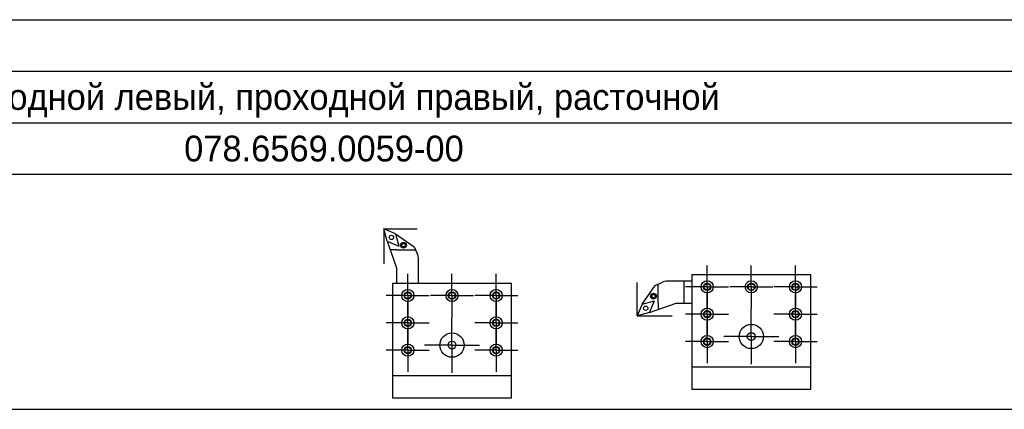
# Model space of a CAD drawing. Header units: millimetres. Extents: x 0 to 4205, y 0 to 1485.
# Tile 8 of 28: x 780 to 1258, y 684 to 873. Entities that reach past the tile are written whole.
import ezdxf
from ezdxf.enums import TextEntityAlignment as Align

# ---------------------------------------------------------------- set-up
doc = ezdxf.new("R2010")
doc.units = ezdxf.units.MM
doc.header["$LTSCALE"] = 2.5
doc.linetypes.add('AM_ISO08W050x2', pattern=[9, 6, -0.75, 1.5, -0.75])
doc.layers.add('AM_7', color=4, linetype='AM_ISO08W050x2', lineweight=25)
doc.layers.add('AM_8', color=1, linetype='Continuous', lineweight=25)
doc.styles.add('ACISOTS', font='aaa.shx')

msp = doc.modelspace()

# ---------------------------------------------------------------- linework, layer by layer
for p, q in [((958.2057, 765.5748), (956.6237, 771.4787)), ((962.2418, 769.0712), (956.6237, 771.4787)), ((956.6237, 771.4787), (956.6237, 754.544)), ((956.6237, 771.4787), (972.7054, 771.4787)), ((958.2057, 765.5748), (963.8238, 763.1672)), ((958.2057, 765.5748), (962.7691, 752.6562)), ((962.2418, 769.0712), (963.8238, 763.1672)), ((962.2418, 769.0712), (971.3224, 762.7433)), ((962.7691, 761.4035), (959.6792, 761.4035)), ((965.1301, 763.6294), (965.6272, 764.4904)), ((965.6272, 762.7684), (965.1301, 763.6294)), ((965.6272, 764.4904), (966.6214, 764.4904)), ((966.6214, 762.7684), (965.6272, 762.7684)), ((966.6214, 764.4904), (967.1185, 763.6294)), ((967.1185, 763.6294), (966.6214, 762.7684)), ((971.3224, 762.7433), (972.8273, 759.6101)), ((973.4878, 745.062), (973.4878, 756.7097)), ((962.7691, 752.6562), (962.7691, 745.062)), ((1106.0287, 746.2137), (1094.381, 746.2137)), ((1102.2316, 746.2137), (1102.2316, 735.4951)), ((1163.8967, 749.243), (1106.0287, 749.243)), ((1106.0287, 749.243), (1106.0287, 693.7369)), ((1163.8967, 693.7369), (1163.8967, 749.243)), ((1018.6011, 745.062), (960.7331, 745.062)), ((960.7331, 745.062), (960.7331, 689.556)), ((966.7301, 740.0445), (968.2064, 740.8968)), ((968.2064, 740.8968), (969.6826, 740.0445)), ((989.6671, 740.8968), (988.1909, 740.0445)), ((991.1433, 740.0445), (989.6671, 740.8968)), ((1011.1278, 740.8968), (1009.6516, 740.0445)), ((1012.6041, 740.0445), (1011.1278, 740.8968)), ((1018.6011, 689.556), (1018.6011, 745.062)), ((1079.612, 729.3497), (1079.612, 745.4313)), ((1082.0196, 734.9678), (1088.3474, 744.0484)), ((1088.3474, 744.0484), (1091.4806, 745.5532)), ((1112.0258, 744.2254), (1113.502, 745.0777)), ((1112.0258, 742.5208), (1112.0258, 744.2254)), ((1113.502, 741.6685), (1112.0258, 742.5208)), ((1113.502, 745.0777), (1114.9782, 744.2254)), ((1114.9782, 742.5208), (1113.502, 741.6685)), ((1114.9782, 744.2254), (1114.9782, 742.5208)), ((1134.9627, 745.0777), (1133.4865, 744.2254)), ((1133.4865, 744.2254), (1133.4865, 742.5208)), ((1133.4865, 742.5208), (1134.9627, 741.6685)), ((1136.439, 744.2254), (1134.9627, 745.0777)), ((1134.9627, 741.6685), (1136.439, 742.5208)), ((1136.439, 742.5208), (1136.439, 744.2254)), ((1156.4235, 745.0777), (1154.9473, 744.2254)), ((1154.9473, 744.2254), (1154.9473, 742.5208)), ((1154.9473, 742.5208), (1156.4235, 741.6685)), ((1157.8997, 744.2254), (1156.4235, 745.0777)), ((1156.4235, 741.6685), (1157.8997, 742.5208)), ((1157.8997, 742.5208), (1157.8997, 744.2254)), ((966.7301, 738.3399), (966.7301, 740.0445)), ((968.2064, 737.4876), (966.7301, 738.3399)), ((969.6826, 738.3399), (968.2064, 737.4876)), ((969.6826, 740.0445), (969.6826, 738.3399)), ((988.1909, 740.0445), (988.1909, 738.3399)), ((988.1909, 738.3399), (989.6671, 737.4876)), ((989.6671, 737.4876), (991.1433, 738.3399)), ((991.1433, 738.3399), (991.1433, 740.0445)), ((1009.6516, 740.0445), (1009.6516, 738.3399)), ((1009.6516, 738.3399), (1011.1278, 737.4876)), ((1011.1278, 737.4876), (1012.6041, 738.3399)), ((1012.6041, 738.3399), (1012.6041, 740.0445)), ((1082.0196, 734.9678), (1087.9235, 736.5497)), ((1085.516, 730.9316), (1087.9235, 736.5497)), ((1086.6004, 739.3473), (1087.4614, 739.8444)), ((1086.6004, 738.3531), (1086.6004, 739.3473)), ((1087.4614, 737.856), (1086.6004, 738.3531)), ((1087.4614, 739.8444), (1088.3224, 739.3473)), ((1088.3224, 738.3531), (1087.4614, 737.856)), ((1088.3224, 739.3473), (1088.3224, 738.3531)), ((1082.0196, 734.9678), (1079.612, 729.3497)), ((1085.516, 730.9316), (1098.4345, 735.4951)), ((1089.6873, 735.4951), (1089.6873, 732.4051)), ((1098.4345, 735.4951), (1106.0287, 735.4951)), ((1112.0258, 730.9872), (1113.502, 731.8395)), ((1113.502, 731.8395), (1114.9782, 730.9872)), ((1156.4235, 731.8395), (1154.9473, 730.9872)), ((1157.8997, 730.9872), (1156.4235, 731.8395)), ((966.7301, 726.8063), (968.2064, 727.6586)), ((966.7301, 725.1017), (966.7301, 726.8063)), ((968.2064, 727.6586), (969.6826, 726.8063)), ((969.6826, 726.8063), (969.6826, 725.1017)), ((1011.1278, 727.6586), (1009.6516, 726.8063)), ((1009.6516, 726.8063), (1009.6516, 725.1017)), ((1012.6041, 726.8063), (1011.1278, 727.6586)), ((1012.6041, 725.1017), (1012.6041, 726.8063)), ((1085.516, 730.9316), (1079.612, 729.3497)), ((1079.612, 729.3497), (1096.5467, 729.3497)), ((1112.0258, 729.2826), (1112.0258, 730.9872)), ((1113.502, 728.4303), (1112.0258, 729.2826)), ((1114.9782, 729.2826), (1113.502, 728.4303)), ((1114.9782, 730.9872), (1114.9782, 729.2826)), ((1154.9473, 730.9872), (1154.9473, 729.2826)), ((1154.9473, 729.2826), (1156.4235, 728.4303)), ((1156.4235, 728.4303), (1157.8997, 729.2826)), ((1157.8997, 729.2826), (1157.8997, 730.9872)), ((968.2064, 724.2494), (966.7301, 725.1017)), ((969.6826, 725.1017), (968.2064, 724.2494)), ((1009.6516, 725.1017), (1011.1278, 724.2494)), ((1011.1278, 724.2494), (1012.6041, 725.1017)), ((1112.0258, 717.7012), (1113.502, 718.5535)), ((1112.0258, 715.9966), (1112.0258, 717.7012)), ((1113.502, 718.5535), (1114.9782, 717.7012)), ((1114.9782, 717.7012), (1114.9782, 715.9966)), ((1156.4235, 718.5535), (1154.9473, 717.7012)), ((1154.9473, 717.7012), (1154.9473, 715.9966)), ((1157.8997, 717.7012), (1156.4235, 718.5535)), ((1157.8997, 715.9966), (1157.8997, 717.7012)), ((966.7301, 713.5203), (968.2064, 714.3726)), ((966.7301, 711.8157), (966.7301, 713.5203)), ((968.2064, 714.3726), (969.6826, 713.5203)), ((969.6826, 713.5203), (969.6826, 711.8157)), ((1011.1278, 714.3726), (1009.6516, 713.5203)), ((1009.6516, 713.5203), (1009.6516, 711.8157)), ((1012.6041, 713.5203), (1011.1278, 714.3726)), ((1012.6041, 711.8157), (1012.6041, 713.5203)), ((1113.502, 715.1443), (1112.0258, 715.9966)), ((1114.9782, 715.9966), (1113.502, 715.1443)), ((1154.9473, 715.9966), (1156.4235, 715.1443)), ((1156.4235, 715.1443), (1157.8997, 715.9966)), ((968.2064, 710.9634), (966.7301, 711.8157)), ((969.6826, 711.8157), (968.2064, 710.9634)), ((1009.6516, 711.8157), (1011.1278, 710.9634)), ((1011.1278, 710.9634), (1012.6041, 711.8157)), ((1163.8967, 704.3657), (1106.0287, 704.3657)), ((1018.6011, 700.1848), (960.7331, 700.1848)), ((1106.0287, 693.7369), (1163.8967, 693.7369)), ((960.7331, 689.556), (1018.6011, 689.556))]:
    msp.add_line(p, q)
for points in [[(962.7691, 761.4035), (971.966, 761.4035)], [(1089.6873, 735.4951), (1089.6873, 744.6919)]]:
    msp.add_lwpolyline(points)
for centre, radius in [((960.2852, 767.3964), 1.0589), ((966.1243, 763.6294), 1.435), ((1113.502, 743.3731), 2.9524), ((1134.9627, 743.3731), 2.9524), ((1156.4235, 743.3731), 2.9524), ((968.2064, 739.1922), 2.9524), ((968.2064, 739.1922), 1.801), ((989.6671, 739.1922), 2.9524), ((989.6671, 739.1922), 1.801), ((1011.1278, 739.1922), 2.9524), ((1011.1278, 739.1922), 1.801), ((1113.502, 743.3731), 1.801), ((1134.9627, 743.3731), 1.801), ((1156.4235, 743.3731), 1.801), ((1087.4614, 738.8502), 1.435), ((1083.6944, 733.0111), 1.0589), ((1113.502, 730.1349), 2.9524), ((1113.502, 730.1349), 1.801), ((1156.4235, 730.1349), 2.9524), ((1156.4235, 730.1349), 1.801), ((968.2064, 725.954), 2.9524), ((968.2064, 725.954), 1.801), ((1011.1278, 725.954), 2.9524), ((1011.1278, 725.954), 1.801), ((1134.9627, 719.3157), 5.894), ((989.6671, 715.1348), 5.894), ((989.6671, 715.1348), 1.9276), ((1113.502, 716.8489), 2.9524), ((1113.502, 716.8489), 1.801), ((1134.9627, 719.3157), 1.9276), ((1156.4235, 716.8489), 2.9524), ((1156.4235, 716.8489), 1.801), ((968.2064, 712.668), 2.9524), ((968.2064, 712.668), 1.801), ((1011.1278, 712.668), 2.9524), ((1011.1278, 712.668), 1.801)]:
    msp.add_circle(centre, radius)
for centre, start, end in [((966.7886, 756.7097), 0, 25.655199), ((1094.381, 739.5145), 90, 115.655199)]:
    msp.add_arc(centre, 6.6991, start, end)
at = {"layer": 'AM_7', "linetype": 'AM_ISO08W050x2'}
for p, q in [((1113.502, 743.3731), (1113.502, 753.8256)), ((1134.9627, 743.3731), (1134.9627, 753.8256)), ((1156.4235, 743.3731), (1156.4235, 753.8256)), ((968.2064, 739.1922), (968.2064, 749.6446)), ((989.6671, 739.1922), (989.6671, 749.6446)), ((1011.1278, 739.1922), (1011.1278, 749.6446)), ((1113.502, 743.3731), (1103.0495, 743.3731)), ((1113.502, 743.3731), (1113.502, 732.9207)), ((1113.502, 743.3731), (1123.9544, 743.3731)), ((1134.9627, 743.3731), (1124.5103, 743.3731)), ((1134.9627, 743.3731), (1134.9627, 732.9207)), ((1134.9627, 743.3731), (1145.4152, 743.3731)), ((1156.4235, 743.3731), (1145.971, 743.3731)), ((1156.4235, 743.3731), (1156.4235, 732.9207)), ((1156.4235, 743.3731), (1166.8759, 743.3731)), ((968.2064, 739.1922), (957.7539, 739.1922)), ((968.2064, 739.1922), (968.2064, 728.7397)), ((968.2064, 739.1922), (978.6588, 739.1922)), ((968.2064, 725.954), (968.2064, 736.4064)), ((989.6671, 739.1922), (979.2147, 739.1922)), ((989.6671, 739.1922), (989.6671, 728.7397)), ((989.6671, 739.1922), (1000.1196, 739.1922)), ((1011.1278, 739.1922), (1000.6754, 739.1922)), ((1011.1278, 739.1922), (1011.1278, 728.7397)), ((1011.1278, 739.1922), (1021.5803, 739.1922)), ((1011.1278, 725.954), (1011.1278, 736.4064)), ((1113.502, 730.1349), (1113.502, 740.5874)), ((1156.4235, 730.1349), (1156.4235, 740.5874)), ((1134.9627, 719.3157), (1134.9627, 732.7097)), ((989.6671, 715.1348), (989.6671, 728.5288)), ((1113.502, 730.1349), (1103.0495, 730.1349)), ((1113.502, 730.1349), (1113.502, 719.6825)), ((1113.502, 730.1349), (1123.9544, 730.1349)), ((1113.502, 716.8489), (1113.502, 727.3013)), ((1156.4235, 730.1349), (1145.971, 730.1349)), ((1156.4235, 730.1349), (1156.4235, 719.6825)), ((1156.4235, 730.1349), (1166.8759, 730.1349)), ((1156.4235, 716.8489), (1156.4235, 727.3013)), ((968.2064, 725.954), (957.7539, 725.954)), ((968.2064, 725.954), (968.2064, 715.5015)), ((968.2064, 725.954), (978.6588, 725.954)), ((968.2064, 712.668), (968.2064, 723.1204)), ((1011.1278, 725.954), (1000.6754, 725.954)), ((1011.1278, 725.954), (1011.1278, 715.5015)), ((1011.1278, 725.954), (1021.5803, 725.954)), ((1011.1278, 712.668), (1011.1278, 723.1204)), ((1134.9627, 719.3157), (1121.5688, 719.3157)), ((1134.9627, 719.3157), (1134.9627, 705.9217)), ((1134.9627, 719.3157), (1148.3567, 719.3157)), ((968.2064, 712.668), (957.7539, 712.668)), ((968.2064, 712.668), (968.2064, 702.2155)), ((968.2064, 712.668), (978.6588, 712.668)), ((989.6671, 715.1348), (976.2731, 715.1348)), ((989.6671, 715.1348), (989.6671, 701.7408)), ((989.6671, 715.1348), (1003.0611, 715.1348)), ((1011.1278, 712.668), (1000.6754, 712.668)), ((1011.1278, 712.668), (1011.1278, 702.2155)), ((1011.1278, 712.668), (1021.5803, 712.668)), ((1113.502, 716.8489), (1103.0495, 716.8489)), ((1113.502, 716.8489), (1113.502, 706.3964)), ((1113.502, 716.8489), (1123.9544, 716.8489)), ((1156.4235, 716.8489), (1145.971, 716.8489)), ((1156.4235, 716.8489), (1156.4235, 706.3964)), ((1156.4235, 716.8489), (1166.8759, 716.8489))]:
    msp.add_line(p, q, dxfattribs=at)
at = {"layer": 'AM_8'}
for p, q in [((50, 873), (1627.5, 873)), ((50, 848), (1627.5, 848)), ((50, 823), (1627.5, 823)), ((50, 798), (1627.5, 798)), ((50, 684), (1627.5, 684))]:
    msp.add_line(p, q, dxfattribs=at)

# ---------------------------------------------------------------- texts
at = {"style": 'ACISOTS'}
for s, p in [('Проходной левый, проходной правый, расточной', (927.5, 835.5)), ('078.6569.0059-00', (927.5, 810.5))]:
    msp.add_text(s, height=12.5, dxfattribs=at).set_placement(p, align=Align.MIDDLE_CENTER)

doc.saveas('drawing.dxf')
